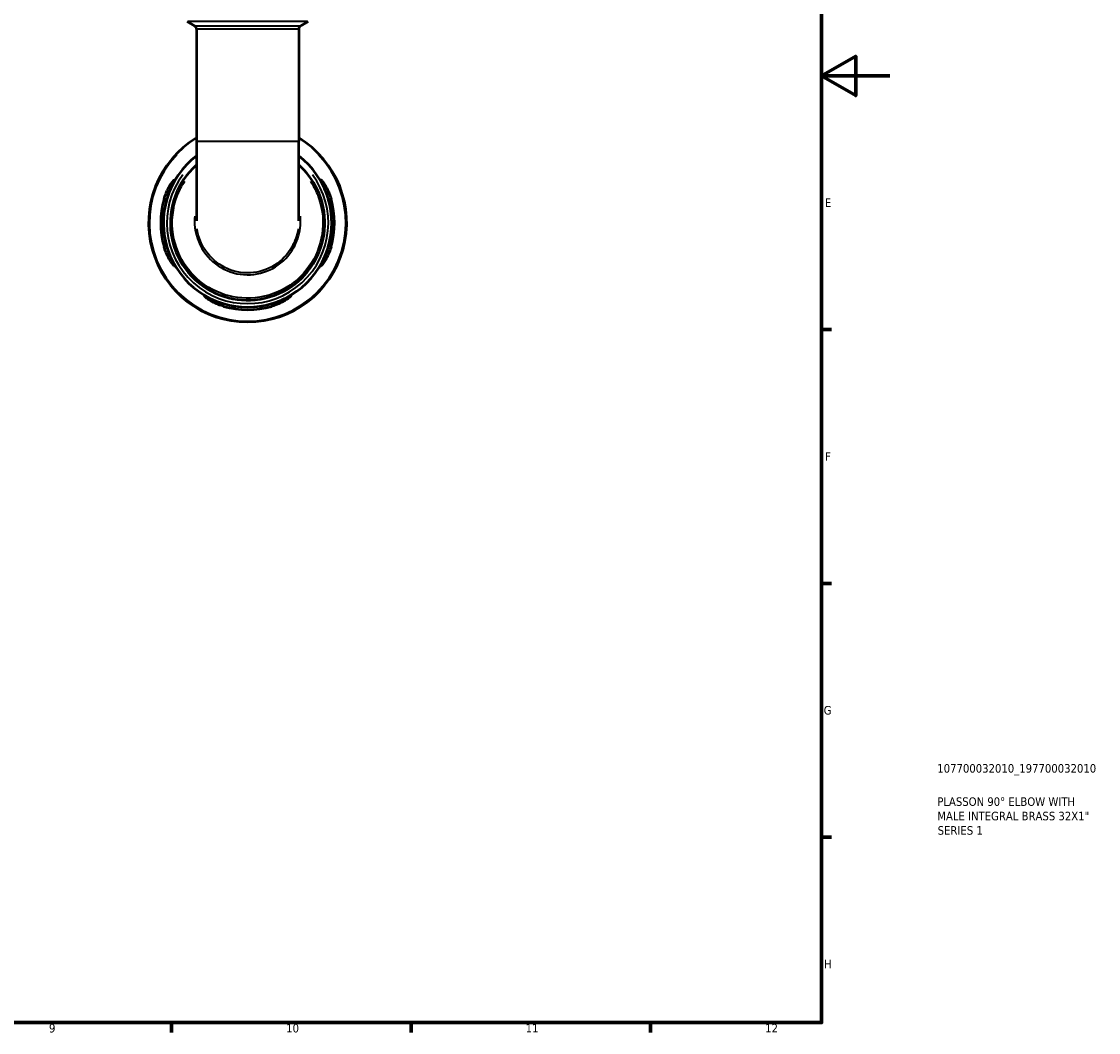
# Model space of a CAD drawing. Header units: millimetres. Extents: x 0 to 902, y 0 to 823.
# Tile 5 of 6: x 587 to 902, y 17 to 313. Entities that reach past the tile are written whole.
import ezdxf

# ---------------------------------------------------------------- set-up
doc = ezdxf.new("R2010")
doc.units = ezdxf.units.MM
for name, color, linetype, lineweight in [('Border (ISO)', 7, 'Continuous', 70), ('Title (ISO)', 7, 'Continuous', 50), ('Visible (ISO)', 7, 'Continuous', 50), ('Visible Narrow (ISO)', 7, 'Continuous', 35)]:
    doc.layers.add(name, color=color, linetype=linetype, lineweight=lineweight)
doc.styles.add('Note Text (ISO)', font='tahoma.ttf')

# ---------------------------------------------------------------- blocks, each defined once
blk = doc.blocks.new('Borders Default Border')
at = {"layer": 'Border (ISO)'}
for p, q in [((821, 222.75), (823.9, 222.75)), ((821, 148.5), (823.9, 148.5)), ((821, 74.25), (823.9, 74.25)), ((630.75, 20), (630.75, 17.1)), ((700.83, 20), (700.83, 17.1)), ((770.92, 20), (770.92, 17.1))]:
    blk.add_line(p, q, dxfattribs=at)
at = {"layer": 'Border (ISO)', "flags": 128}
for points in [[(20, 20), (20, 574), (821, 574), (821, 20), (20, 20)], [(841, 297), (821, 297), (831, 302.77), (831, 291.23), (821, 297)]]:
    blk.add_lwpolyline(points, dxfattribs=at)
at = {"layer": 'Border (ISO)', "color": 232, "true_color": 0xca0064, "char_height": 2.5, "attachment_point": 7, "style": 'Note Text (ISO)'}
for s, insert in [('E', (821.94, 258.63)), ('F', (822, 184.38)), ('G', (821.61, 110.08)), ('H', (821.74, 35.88)), ('9', (594.88, 17.05)), ('10', (664.29, 17.05)), ('11', (734.37, 17.1)), ('12', (804.46, 17.1))]:
    blk.add_mtext(s, dxfattribs=dict(at, insert=insert))
blk = doc.blocks.new('Title Blocks ISO')
at = {"layer": 'Title (ISO)', "color": 232, "true_color": 0xca0064, "style": 'Note Text (ISO)'}
for tag, p in [('PART_NUMBER_001', (33.84, 73.13)), ('DESCRIPTION_001', (33.84, 63.4)), ('DESCRIPTION_002', (33.84, 59.18)), ('DESCRIPTION_003', (33.96, 54.97))]:
    blk.add_attdef(tag, p, '', height=2.5, dxfattribs=at)

msp = doc.modelspace()

# ---------------------------------------------------------------- linework, layer by layer
at = {"layer": 'Visible (ISO)'}
for p, q in [((637.457, 311.657), (635.292, 312.906)), ((668.541, 311.657), (670.706, 312.906)), ((638.037, 310.652), (638.037, 277.866)), ((667.961, 310.652), (667.961, 277.866)), ((638.037, 277.866), (638.037, 254.574)), ((667.961, 254.574), (667.961, 277.866))]:
    msp.add_line(p, q, dxfattribs=at)
for centre, radius, start, end in [((636.877, 310.652), 1.16, 0, 60), ((669.121, 310.652), 1.16, 120, 180), ((652.999, 253.991), 29, 121.05982, 58.94018), ((652.999, 253.991), 24.65, 127.37144, 52.62856), ((652.999, 253.991), 25.42, 163.92172, 196.07828), ((652.999, 253.991), 24.653, 163.40712, 196.59288), ((652.999, 253.991), 24.653, 343.40712, 16.59288), ((652.999, 253.991), 25.42, 343.92172, 16.07828), ((652.999, 253.991), 24.653, 253.40712, 286.59288), ((652.999, 253.991), 25.42, 253.92172, 286.07828)]:
    msp.add_arc(centre, radius, start, end, dxfattribs=at)
for points, knots in [([(638.037, 270.956), (637.967, 270.894), (637.898, 270.832), (635.207, 268.399), (633.153, 265.405), (630.473, 258.431), (630.043, 254.385), (631.206, 246.946), (632.623, 243.533), (637.049, 237.484), (640.183, 234.948), (646.9, 231.936), (650.384, 231.258), (657.628, 231.528), (661.376, 232.64), (667.678, 236.417), (670.288, 238.977), (674.042, 244.976), (675.198, 248.401), (675.858, 255.53), (675.302, 259.234), (672.732, 265.481), (670.943, 268.112), (668.459, 270.507), (668.212, 270.734), (667.961, 270.956)], [-7.1312203, -7.1312203, -7.1312203, -7.1312203, -7.1188477, -7.1188477, -6.650078, -6.650078, -6.1280798, -6.1280798, -5.651431, -5.651431, -5.1339603, -5.1339603, -4.6751956, -4.6751956, -4.1725014, -4.1725014, -3.7007267, -3.7007267, -3.233905, -3.233905, -2.7512142, -2.7512142, -2.3379994, -2.3379994, -2.2935665, -2.2935665, -2.2935665, -2.2935665]), ([(628.574, 261.031), (628.642, 261.266), (628.715, 261.5), (629.001, 262.35), (629.241, 262.941), (629.818, 264.171), (630.163, 264.781), (630.782, 265.744), (631.059, 266.113), (631.419, 266.525), (631.529, 266.623), (631.628, 266.638), (631.624, 266.569), (631.51, 266.257), (631.385, 265.993), (631.021, 265.233), (630.765, 264.703), (630.223, 263.461), (629.936, 262.741), (629.57, 261.669), (629.468, 261.351), (629.373, 261.031)], [-1.976846, -1.976846, -1.976846, -1.976846, -1.9031641, -1.9031641, -1.705924, -1.705924, -1.4576478, -1.4576478, -1.2245583, -1.2245583, -1.0486206, -1.0486206, -0.8868322, -0.8868322, -0.6981746, -0.6981746, -0.4672608, -0.4672608, -0.2235625, -0.2235625, -0.1230578, -0.1230578, -0.1230578, -0.1230578]), ([(676.625, 261.031), (676.562, 261.242), (676.497, 261.452), (676.217, 262.308), (675.984, 262.932), (675.487, 264.142), (675.223, 264.716), (674.787, 265.634), (674.61, 265.992), (674.415, 266.441), (674.373, 266.567), (674.401, 266.658), (674.469, 266.621), (674.729, 266.367), (674.942, 266.109), (675.496, 265.331), (675.85, 264.765), (676.512, 263.497), (676.822, 262.807), (677.211, 261.73), (677.323, 261.382), (677.425, 261.031)], [-1.9564638, -1.9564638, -1.9564638, -1.9564638, -1.890339, -1.890339, -1.6850061, -1.6850061, -1.4589244, -1.4589244, -1.2518906, -1.2518906, -1.0857552, -1.0857552, -0.9194053, -0.9194053, -0.7102433, -0.7102433, -0.4523347, -0.4523347, -0.2137527, -0.2137527, -0.1036387, -0.1036387, -0.1036387, -0.1036387]), ([(629.373, 246.951), (629.436, 246.741), (629.502, 246.531), (629.781, 245.675), (630.014, 245.05), (630.512, 243.84), (630.776, 243.267), (631.212, 242.349), (631.388, 241.991), (631.584, 241.542), (631.625, 241.416), (631.598, 241.325), (631.529, 241.361), (631.27, 241.616), (631.056, 241.874), (630.503, 242.651), (630.148, 243.217), (629.486, 244.485), (629.177, 245.176), (628.788, 246.253), (628.675, 246.601), (628.574, 246.951)], [-1.9564638, -1.9564638, -1.9564638, -1.9564638, -1.890339, -1.890339, -1.6850061, -1.6850061, -1.4589244, -1.4589244, -1.2518906, -1.2518906, -1.0857552, -1.0857552, -0.9194053, -0.9194053, -0.7102433, -0.7102433, -0.4523347, -0.4523347, -0.2137527, -0.2137527, -0.1036387, -0.1036387, -0.1036387, -0.1036387]), ([(677.425, 246.951), (677.357, 246.716), (677.284, 246.483), (676.998, 245.633), (676.757, 245.041), (676.18, 243.811), (675.835, 243.202), (675.217, 242.239), (674.939, 241.87), (674.58, 241.458), (674.469, 241.36), (674.37, 241.345), (674.374, 241.414), (674.488, 241.726), (674.613, 241.989), (674.978, 242.75), (675.233, 243.28), (675.775, 244.522), (676.063, 245.242), (676.428, 246.314), (676.53, 246.632), (676.625, 246.951)], [-1.976846, -1.976846, -1.976846, -1.976846, -1.9031641, -1.9031641, -1.705924, -1.705924, -1.4576478, -1.4576478, -1.2245583, -1.2245583, -1.0486206, -1.0486206, -0.8868322, -0.8868322, -0.6981746, -0.6981746, -0.4672608, -0.4672608, -0.2235625, -0.2235625, -0.1230578, -0.1230578, -0.1230578, -0.1230578]), ([(645.959, 229.566), (645.724, 229.634), (645.491, 229.707), (644.641, 229.993), (644.049, 230.233), (642.819, 230.81), (642.21, 231.155), (641.247, 231.774), (640.878, 232.051), (640.466, 232.411), (640.368, 232.522), (640.352, 232.62), (640.422, 232.616), (640.733, 232.502), (640.997, 232.377), (641.758, 232.013), (642.288, 231.757), (643.53, 231.215), (644.25, 230.928), (645.322, 230.562), (645.64, 230.461), (645.959, 230.365)], [-1.976846, -1.976846, -1.976846, -1.976846, -1.9031641, -1.9031641, -1.705924, -1.705924, -1.4576478, -1.4576478, -1.2245583, -1.2245583, -1.0486206, -1.0486206, -0.8868322, -0.8868322, -0.6981746, -0.6981746, -0.4672608, -0.4672608, -0.2235625, -0.2235625, -0.1230578, -0.1230578, -0.1230578, -0.1230578]), ([(660.039, 230.365), (660.25, 230.428), (660.46, 230.494), (661.316, 230.773), (661.94, 231.006), (663.15, 231.504), (663.724, 231.768), (664.642, 232.204), (664.999, 232.38), (665.449, 232.576), (665.575, 232.617), (665.666, 232.59), (665.629, 232.521), (665.375, 232.262), (665.117, 232.048), (664.339, 231.495), (663.773, 231.14), (662.505, 230.478), (661.815, 230.169), (660.737, 229.78), (660.39, 229.667), (660.039, 229.566)], [-1.9564638, -1.9564638, -1.9564638, -1.9564638, -1.890339, -1.890339, -1.6850061, -1.6850061, -1.4589244, -1.4589244, -1.2518906, -1.2518906, -1.0857552, -1.0857552, -0.9194053, -0.9194053, -0.7102433, -0.7102433, -0.4523347, -0.4523347, -0.2137527, -0.2137527, -0.1036387, -0.1036387, -0.1036387, -0.1036387])]:
    msp.add_open_spline(points, degree=3, knots=knots, dxfattribs=at)
at = {"layer": 'Visible Narrow (ISO)'}
for p, q in [((670.488, 312.906), (635.51, 312.906)), ((637.648, 311.657), (668.35, 311.657)), ((667.777, 310.652), (638.221, 310.652)), ((638.221, 277.866), (667.777, 277.866)), ((628.614, 261.031), (629.333, 261.031)), ((676.665, 261.031), (677.385, 261.031)), ((629.333, 246.951), (628.614, 246.951)), ((677.385, 246.951), (676.665, 246.951)), ((645.959, 229.606), (645.959, 230.325)), ((660.039, 230.325), (660.039, 229.606))]:
    msp.add_line(p, q, dxfattribs=at)
for radius, start, end in [(28.742, 136.23287, 43.76713), (23.635, 143.34771, 36.65229)]:
    msp.add_arc((652.999, 253.991), radius, start, end, dxfattribs=at)
for points, knots in [([(671.38, 266.214), (672.179, 265.009), (672.859, 263.726), (674.752, 259.102), (675.289, 255.491), (674.639, 248.541), (673.509, 245.204), (669.847, 239.359), (667.303, 236.866), (661.161, 233.187), (657.509, 232.104), (650.451, 231.841), (647.056, 232.501), (640.511, 235.435), (637.457, 237.905), (633.14, 243.798), (631.756, 247.123), (630.616, 254.374), (631.029, 258.319), (632.979, 263.417), (633.725, 264.864), (634.619, 266.214)], [2.5547048, 2.5547048, 2.5547048, 2.5547048, 2.7512142, 2.7512142, 3.233905, 3.233905, 3.7007267, 3.7007267, 4.1725014, 4.1725014, 4.6751956, 4.6751956, 5.1339603, 5.1339603, 5.651431, 5.651431, 6.1280798, 6.1280798, 6.650078, 6.650078, 6.8700827, 6.8700827, 6.8700827, 6.8700827]), ([(637.537, 255.966), (637.467, 255.172), (637.455, 254.372), (637.673, 250.736), (638.612, 247.945), (641.692, 243.414), (643.735, 241.619), (648.478, 239.24), (651.179, 238.678), (656.435, 238.967), (658.983, 239.777), (663.353, 242.513), (665.177, 244.421), (667.458, 248.427), (668.119, 250.405), (668.54, 253.605), (668.564, 254.791), (668.462, 255.967)], [-1.6441263, -1.6441263, -1.6441263, -1.6441263, -1.4927152, -1.4927152, -0.9532564, -0.9532564, -0.4531734, -0.4531734, 0.0535822, 0.0535822, 0.5456042, 0.5456042, 1.0318134, 1.0318134, 1.4202963, 1.4202963, 1.6441197, 1.6441197, 1.6441197, 1.6441197]), ([(667.782, 252.207), (667.498, 250.356), (666.877, 248.557), (664.729, 244.786), (662.971, 242.947), (658.763, 240.311), (656.308, 239.531), (651.247, 239.252), (648.645, 239.794), (644.077, 242.085), (642.108, 243.815), (639.405, 247.793), (638.564, 249.961), (638.218, 252.207)], [-1.3999677, -1.3999677, -1.3999677, -1.3999677, -1.0318134, -1.0318134, -0.5456042, -0.5456042, -0.0535822, -0.0535822, 0.4531734, 0.4531734, 0.9532564, 0.9532564, 1.3999665, 1.3999665, 1.3999665, 1.3999665])]:
    msp.add_open_spline(points, degree=3, knots=knots, dxfattribs=at)

# ---------------------------------------------------------------- block references
msp.add_blockref('Borders Default Border', (0, 0))
msp.add_blockref('Title Blocks ISO', (821, 20)).add_auto_attribs({'PART_NUMBER_001': '107700032010_197700032010', 'DESCRIPTION_001': 'PLASSON 90° ELBOW WITH', 'DESCRIPTION_002': 'MALE INTEGRAL BRASS 32X1"', 'DESCRIPTION_003': 'SERIES 1'})

doc.saveas('drawing.dxf')
